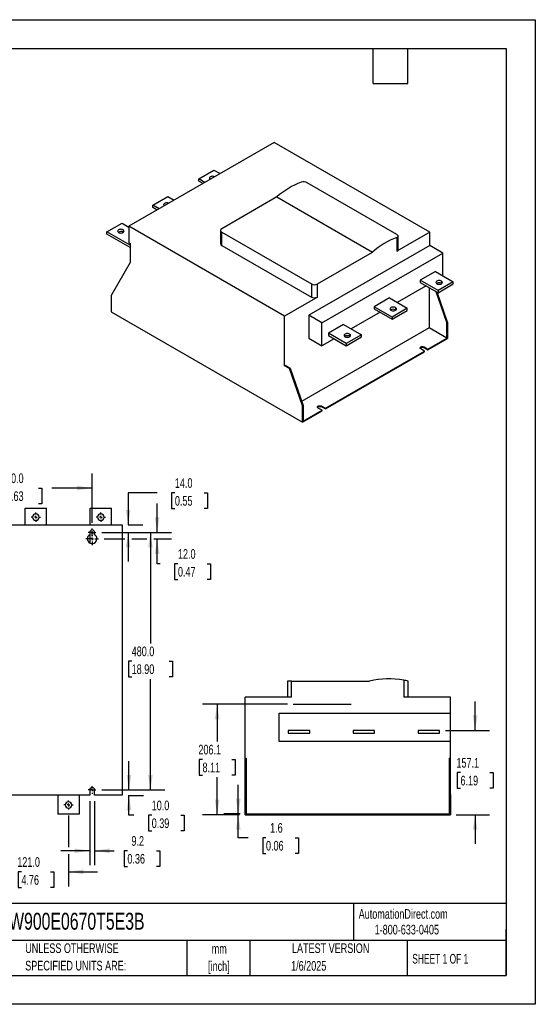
# Model space of a CAD drawing. Header units: millimetres. Extents: x 0 to 2375, y 0 to 1835.
# Tile 3 of 3: x 1414 to 2375, y 0 to 1835. Entities that reach past the tile are written whole.
import ezdxf

# ---------------------------------------------------------------- set-up
doc = ezdxf.new("R2010")
doc.units = ezdxf.units.MM
doc.header["$LTSCALE"] = 8.5
doc.linetypes.add('CENTERX2', pattern=[20.32, 12.7, -2.54, 2.54, -2.54])
doc.layers.add('CENTER', color=40, linetype='CENTERX2')
doc.layers.add('DIMENSIONS', color=140, linetype='Continuous', lineweight=25)
doc.layers.add('TEXT', color=140, linetype='Continuous', lineweight=25)
doc.styles.add('SLDTEXTSTYLE0', font='TXT', dxfattribs={"width": 0.7})
doc.styles.add('SLDTEXTSTYLE1', font='TXT', dxfattribs={"width": 0.65})
doc.dimstyles.new('SLDDIMSTYLE0', dxfattribs={"dimtxt": 18.343066, "dimasz": 28.067, "dimexe": 0, "dimexo": 0.0625, "dimgap": 4.585767, "dimtad": 0, "dimtih": 1, "dimtoh": 1, "dimrnd": 1e-09, "dimzin": 4, "dimdsep": 46, "dimtxsty": 'SLDTEXTSTYLE0', "dimsah": 1, "dimcen": 0.09, "dimadec": 0, "dimazin": 1, "dimtfac": 1, "dimtmove": 0, "dimatfit": 0, "dimfxl": 0, "dimfrac": 2, "dimtolj": 1, "dimtzin": 12, "dimarcsym": 0})
doc.dimstyles.new('SLDDIMSTYLE1', dxfattribs={"dimtxt": 18.343066, "dimasz": 28.067, "dimexe": 0, "dimexo": 0.0625, "dimgap": 4.585767, "dimtad": 0, "dimtih": 1, "dimtoh": 1, "dimrnd": 1e-09, "dimzin": 4, "dimdsep": 46, "dimtxsty": 'SLDTEXTSTYLE0', "dimsah": 1, "dimcen": 0.09, "dimadec": 0, "dimazin": 1, "dimtfac": 1, "dimtofl": 0, "dimtmove": 0, "dimatfit": 3, "dimfxl": 0, "dimfrac": 2, "dimtolj": 1, "dimtzin": 12, "dimarcsym": 0})
doc.dimstyles.new('SLDDIMSTYLE2', dxfattribs={"dimtxt": 18.343066, "dimasz": 28.067, "dimexe": 0, "dimexo": 0.0625, "dimgap": 4.585767, "dimtad": 0, "dimtih": 1, "dimtoh": 1, "dimrnd": 1e-09, "dimzin": 12, "dimdsep": 46, "dimtxsty": 'SLDTEXTSTYLE0', "dimsah": 1, "dimcen": 0.09, "dimadec": 0, "dimazin": 3, "dimtfac": 1, "dimtofl": 0, "dimtmove": 0, "dimatfit": 3, "dimfxl": 0, "dimfrac": 2, "dimtolj": 1, "dimtzin": 12, "dimarcsym": 0})
doc.dimstyles.new('SLDDIMSTYLE3', dxfattribs={"dimtxt": 18.343066, "dimasz": 28.067, "dimexe": 0, "dimexo": 0.0625, "dimgap": 4.585767, "dimtad": 0, "dimtih": 1, "dimtoh": 1, "dimrnd": 1e-09, "dimzin": 12, "dimdsep": 46, "dimtxsty": 'SLDTEXTSTYLE0', "dimsah": 1, "dimcen": 0.09, "dimadec": 0, "dimazin": 3, "dimtfac": 1, "dimtmove": 0, "dimatfit": 0, "dimfxl": 0, "dimfrac": 2, "dimtolj": 1, "dimtzin": 12, "dimarcsym": 0})

# ---------------------------------------------------------------- blocks, each defined once
blk = doc.blocks.new('SW_NOTE_0_1')
at = {"layer": 'TEXT', "color": 0, "linetype": 'CENTERX2', "lineweight": 18, "char_height": 17.99, "attachment_point": 2, "style": 'SLDTEXTSTYLE0'}
for s, insert in [('mm', (24.2, 23.2)), ('[inch]', (23.5, -9.3))]:
    blk.add_mtext(s, dxfattribs=dict(at, insert=insert))
blk = doc.blocks.new('SW_NOTE_0_2')
at = {"layer": 'TEXT', "color": 0, "linetype": 'CENTERX2', "lineweight": 18, "char_height": 17.992, "attachment_point": 1, "style": 'SLDTEXTSTYLE0'}
for s, insert in [('UNLESS OTHERWISE', (0, 23.2)), ('SPECIFIED UNITS ARE:', (0, -9.3))]:
    blk.add_mtext(s, dxfattribs=dict(at, insert=insert))
blk = doc.blocks.new('_D_14')
at = {"layer": 'DIMENSIONS'}
for p, q in [((1279.4, 897.5), (1279.4, 989.2)), ((1549.4, 897.5), (1549.4, 989.2)), ((1279.4, 962.2), (1354.6, 962.2)), ((1379.5, 962.2), (1373.3, 962.2)), ((1373.3, 962.2), (1373.3, 933)), ((1449.2, 962.2), (1455.4, 962.2)), ((1455.4, 962.2), (1455.4, 933)), ((1549.4, 962.2), (1474.1, 962.2)), ((1373.3, 933), (1379.5, 933)), ((1455.4, 933), (1449.2, 933))]:
    blk.add_line(p, q, dxfattribs=at)
for points in [[(1279.4, 962.2), (1307.4, 957.9), (1307.4, 966.5)], [(1549.4, 962.2), (1521.3, 966.5), (1521.3, 957.9)]]:
    blk.add_solid(points, dxfattribs=at)
at = {"layer": 'DIMENSIONS', "char_height": 17.99, "attachment_point": 1, "style": 'SLDTEXTSTYLE0'}
for s, insert in [('270.0', (1379.5, 989.5)), ('10.63', (1379.5, 956.2))]:
    blk.add_mtext(s, dxfattribs=dict(at, insert=insert))
blk = doc.blocks.new('_D_15')
at = {"layer": 'DIMENSIONS'}
for p, q in [((1670.4, 879.5), (1670.4, 933.5)), ((1567.3, 879.5), (1697.4, 879.5)), ((1571.7, 867.5), (1610, 867.5)), ((1623, 867.5), (1651.4, 867.5)), ((1664.4, 867.5), (1697.4, 867.5)), ((1670.4, 821.1), (1670.4, 867.5)), ((1676.1, 821.1), (1670.4, 821.1)), ((1709.2, 821.1), (1703, 821.1)), ((1703, 821.1), (1703, 792)), ((1763.7, 821.1), (1769.9, 821.1)), ((1769.9, 821.1), (1769.9, 792)), ((1703, 792), (1709.2, 792)), ((1769.9, 792), (1763.7, 792))]:
    blk.add_line(p, q, dxfattribs=at)
for points in [[(1670.4, 879.5), (1674.7, 907.6), (1666.1, 907.6)], [(1670.4, 867.5), (1666.1, 839.5), (1674.7, 839.5)]]:
    blk.add_solid(points, dxfattribs=at)
at = {"layer": 'DIMENSIONS', "char_height": 17.99, "attachment_point": 1, "style": 'SLDTEXTSTYLE0'}
for s, insert in [('12.0', (1709.2, 848.4)), ('0.47', (1709.2, 815.2))]:
    blk.add_mtext(s, dxfattribs=dict(at, insert=insert))
blk = doc.blocks.new('_D_16')
at = {"layer": 'DIMENSIONS'}
for p, q in [((1670.5, 953.3), (1616.5, 953.3)), ((1616.5, 953.3), (1616.5, 893.5)), ((1703.5, 953.3), (1697.4, 953.3)), ((1697.4, 953.3), (1697.4, 924.2)), ((1758.1, 953.3), (1764.2, 953.3)), ((1764.2, 953.3), (1764.2, 924.2)), ((1697.4, 924.2), (1703.5, 924.2)), ((1764.2, 924.2), (1758.1, 924.2)), ((1616.3, 893.5), (1643.5, 893.5)), ((1567.3, 879.5), (1643.5, 879.5)), ((1616.5, 879.5), (1616.5, 825.6))]:
    blk.add_line(p, q, dxfattribs=at)
for points in [[(1616.5, 893.5), (1620.8, 921.6), (1612.2, 921.6)], [(1616.5, 879.5), (1612.2, 851.5), (1620.8, 851.5)]]:
    blk.add_solid(points, dxfattribs=at)
at = {"layer": 'DIMENSIONS', "char_height": 17.99, "attachment_point": 1, "style": 'SLDTEXTSTYLE0'}
for s, insert in [('14.0', (1703.5, 980.6)), ('0.55', (1703.5, 947.4))]:
    blk.add_mtext(s, dxfattribs=dict(at, insert=insert))
blk = doc.blocks.new('_D_17')
at = {"layer": 'DIMENSIONS'}
for p, q in [((1567.3, 879.5), (1684.9, 879.5)), ((1657.9, 879.5), (1657.9, 672.8)), ((1623, 639.5), (1616.9, 639.5)), ((1616.9, 639.5), (1616.9, 610.4)), ((1692.8, 639.5), (1698.9, 639.5)), ((1698.9, 639.5), (1698.9, 610.4)), ((1616.9, 610.4), (1623, 610.4)), ((1657.9, 399.5), (1657.9, 606.3)), ((1698.9, 610.4), (1692.8, 610.4)), ((1567.3, 399.5), (1684.9, 399.5))]:
    blk.add_line(p, q, dxfattribs=at)
for points in [[(1657.9, 879.5), (1653.6, 851.5), (1662.2, 851.5)], [(1657.9, 399.5), (1662.2, 427.6), (1653.6, 427.6)]]:
    blk.add_solid(points, dxfattribs=at)
at = {"layer": 'DIMENSIONS', "char_height": 17.99, "attachment_point": 1, "style": 'SLDTEXTSTYLE0'}
for s, insert in [('480.0', (1623, 666.8)), ('18.90', (1623, 633.6))]:
    blk.add_mtext(s, dxfattribs=dict(at, insert=insert))
blk = doc.blocks.new('_D_18')
at = {"layer": 'DIMENSIONS'}
for p, q in [((1384.3, 352.2), (1384.3, 219.9)), ((1505.3, 352.2), (1505.3, 292.7)), ((1505.3, 279.7), (1505.3, 219.9)), ((1384.3, 246.9), (1330.3, 246.9)), ((1417.5, 246.9), (1411.3, 246.9)), ((1411.3, 246.9), (1411.3, 217.8)), ((1472, 246.9), (1478.2, 246.9)), ((1478.2, 246.9), (1478.2, 217.8)), ((1505.3, 246.9), (1559.2, 246.9)), ((1411.3, 217.8), (1417.5, 217.8)), ((1478.2, 217.8), (1472, 217.8))]:
    blk.add_line(p, q, dxfattribs=at)
for points in [[(1384.3, 246.9), (1356.2, 251.2), (1356.2, 242.6)], [(1505.3, 246.9), (1533.3, 242.6), (1533.3, 251.2)]]:
    blk.add_solid(points, dxfattribs=at)
at = {"layer": 'DIMENSIONS', "char_height": 17.99, "attachment_point": 1, "style": 'SLDTEXTSTYLE0'}
for s, insert in [('121.0', (1409.9, 274.2)), ('4.76', (1417.5, 240.9))]:
    blk.add_mtext(s, dxfattribs=dict(at, insert=insert))
blk = doc.blocks.new('_D_21')
at = {"layer": 'DIMENSIONS'}
for p, q in [((1617.9, 399.5), (1617.9, 453.5)), ((1567.3, 399.5), (1644.9, 399.5)), ((1616.3, 389.5), (1644.9, 389.5)), ((1617.9, 352.4), (1617.9, 389.5)), ((1627.2, 352.4), (1617.9, 352.4)), ((1660.3, 352.4), (1654.1, 352.4)), ((1654.1, 352.4), (1654.1, 323.3)), ((1714.8, 352.4), (1720.9, 352.4)), ((1720.9, 352.4), (1720.9, 323.3)), ((1654.1, 323.3), (1660.3, 323.3)), ((1720.9, 323.3), (1714.8, 323.3))]:
    blk.add_line(p, q, dxfattribs=at)
for points in [[(1617.9, 399.5), (1622.3, 427.6), (1613.6, 427.6)], [(1617.9, 389.5), (1613.6, 361.5), (1622.3, 361.5)]]:
    blk.add_solid(points, dxfattribs=at)
at = {"layer": 'DIMENSIONS', "char_height": 17.99, "attachment_point": 1, "style": 'SLDTEXTSTYLE0'}
for s, insert in [('10.0', (1660.3, 379.7)), ('0.39', (1660.3, 346.5))]:
    blk.add_mtext(s, dxfattribs=dict(at, insert=insert))
blk = doc.blocks.new('_D_23')
at = {"layer": 'DIMENSIONS'}
for p, q in [((1544.8, 378.7), (1544.8, 259.2)), ((1554, 378.7), (1554, 259.2)), ((1544.8, 286.2), (1490.8, 286.2)), ((1554, 286.2), (1590.1, 286.2)), ((1615, 286.2), (1608.8, 286.2)), ((1608.8, 286.2), (1608.8, 257.1)), ((1669.5, 286.2), (1675.6, 286.2)), ((1675.6, 286.2), (1675.6, 257.1)), ((1608.8, 257.1), (1615, 257.1)), ((1675.6, 257.1), (1669.5, 257.1))]:
    blk.add_line(p, q, dxfattribs=at)
for points in [[(1544.8, 286.2), (1516.7, 290.5), (1516.7, 281.9)], [(1554, 286.2), (1582, 281.9), (1582, 290.5)]]:
    blk.add_solid(points, dxfattribs=at)
at = {"layer": 'DIMENSIONS', "char_height": 17.99, "attachment_point": 1, "style": 'SLDTEXTSTYLE0'}
for s, insert in [('9.2', (1622.6, 313.5)), ('0.36', (1615, 280.3))]:
    blk.add_mtext(s, dxfattribs=dict(at, insert=insert))
blk = doc.blocks.new('SW_CENTERMARKSYMBOL_14')
at = {"layer": 'CENTER', "color": 0}
for p, q in [((-5.08, 0), (-8.54, 0)), ((0, 0), (-2.54, 0)), ((0, 5.08), (0, 8.54)), ((0, 0), (0, 2.54)), ((0, 0), (0, -2.54)), ((0, 0), (2.54, 0)), ((5.08, 0), (8.54, 0)), ((0, -5.08), (0, -8.54))]:
    blk.add_line(p, q, dxfattribs=at)
blk = doc.blocks.new('SW_CENTERMARKSYMBOL_15')
at = {"layer": 'CENTER', "color": 0}
for p, q in [((-5.08, 0), (-7.14, 0)), ((0, 0), (-2.54, 0)), ((0, 5.08), (0, 7.14)), ((0, 0), (0, 2.54)), ((0, 0), (0, -2.54)), ((0, 0), (2.54, 0)), ((5.08, 0), (7.14, 0)), ((0, -5.08), (0, -7.14))]:
    blk.add_line(p, q, dxfattribs=at)
blk = doc.blocks.new('SW_CENTERMARKSYMBOL_16')
at = {"layer": 'CENTER', "color": 0}
for p, q in [((-5.08, 0), (-11.54, 0)), ((0, 0), (-2.54, 0)), ((0, 5.08), (0, 11.54)), ((0, 0), (0, 2.54)), ((0, 0), (0, -2.54)), ((0, 0), (2.54, 0)), ((5.08, 0), (11.54, 0)), ((0, -5.08), (0, -11.54))]:
    blk.add_line(p, q, dxfattribs=at)
blk = doc.blocks.new('SW_CENTERMARKSYMBOL_17')
at = {"layer": 'CENTER', "color": 0}
for p, q in [((-5.08, 0), (-7.14, 0)), ((0, 0), (-2.54, 0)), ((0, 5.08), (0, 7.14)), ((0, 0), (0, 2.54)), ((0, 0), (0, -2.54)), ((0, 0), (2.54, 0)), ((5.08, 0), (7.14, 0)), ((0, -5.08), (0, -7.14))]:
    blk.add_line(p, q, dxfattribs=at)
blk = doc.blocks.new('SW_CENTERMARKSYMBOL_18')
at = {"layer": 'CENTER', "color": 0}
for p, q in [((-5.08, 0), (-8.54, 0)), ((0, 0), (-2.54, 0)), ((0, 5.08), (0, 8.54)), ((0, 0), (0, 2.54)), ((0, 0), (0, -2.54)), ((0, 0), (2.54, 0)), ((5.08, 0), (8.54, 0)), ((0, -5.08), (0, -8.54))]:
    blk.add_line(p, q, dxfattribs=at)
blk = doc.blocks.new('SW_CENTERMARKSYMBOL_19')
at = {"layer": 'CENTER', "color": 0}
for p, q in [((-5.08, 0), (-8.54, 0)), ((0, 0), (-2.54, 0)), ((0, 5.08), (0, 8.54)), ((0, 0), (0, 2.54)), ((0, 0), (0, -2.54)), ((0, 0), (2.54, 0)), ((5.08, 0), (8.54, 0)), ((0, -5.08), (0, -8.54))]:
    blk.add_line(p, q, dxfattribs=at)
blk = doc.blocks.new('_D_24')
at = {"layer": 'DIMENSIONS'}
for p, q in [((1913.3, 559.5), (1755.2, 559.5)), ((1782.2, 559.5), (1782.2, 489.7)), ((1754.9, 456.4), (1748.8, 456.4)), ((1748.8, 456.4), (1748.8, 427.3)), ((1809.4, 456.4), (1815.6, 456.4)), ((1815.6, 456.4), (1815.6, 427.3)), ((1748.8, 427.3), (1754.9, 427.3)), ((1782.2, 353.4), (1782.2, 423.2)), ((1815.6, 427.3), (1809.4, 427.3)), ((1823.6, 353.4), (1755.2, 353.4))]:
    blk.add_line(p, q, dxfattribs=at)
for points in [[(1782.2, 559.5), (1777.9, 531.4), (1786.5, 531.4)], [(1782.2, 353.4), (1786.5, 381.4), (1777.9, 381.4)]]:
    blk.add_solid(points, dxfattribs=at)
at = {"layer": 'DIMENSIONS', "char_height": 17.99, "attachment_point": 1, "style": 'SLDTEXTSTYLE0'}
for s, insert in [('206.1', (1747.3, 483.7)), ('8.11', (1754.9, 450.5))]:
    blk.add_mtext(s, dxfattribs=dict(at, insert=insert))
blk = doc.blocks.new('_D_25')
at = {"layer": 'DIMENSIONS'}
for p, q in [((2262.9, 510.5), (2262.9, 564.4)), ((2207.4, 510.5), (2289.8, 510.5)), ((2235.6, 431.9), (2229.4, 431.9)), ((2229.4, 431.9), (2229.4, 402.8)), ((2290.1, 431.9), (2296.3, 431.9)), ((2296.3, 431.9), (2296.3, 402.8)), ((2229.4, 402.8), (2235.6, 402.8)), ((2296.3, 402.8), (2290.1, 402.8)), ((2227.4, 353.4), (2289.8, 353.4)), ((2262.9, 353.4), (2262.9, 299.4))]:
    blk.add_line(p, q, dxfattribs=at)
for points in [[(2262.9, 510.5), (2267.2, 538.5), (2258.5, 538.5)], [(2262.9, 353.4), (2258.5, 325.3), (2267.2, 325.3)]]:
    blk.add_solid(points, dxfattribs=at)
at = {"layer": 'DIMENSIONS', "char_height": 17.99, "attachment_point": 1, "style": 'SLDTEXTSTYLE0'}
for s, insert in [('157.1', (2228, 459.2)), ('6.19', (2235.6, 426))]:
    blk.add_mtext(s, dxfattribs=dict(at, insert=insert))
blk = doc.blocks.new('_D_26')
at = {"layer": 'DIMENSIONS'}
for p, q in [((1821.6, 355), (1821.6, 408.9)), ((1825.2, 355), (1794.6, 355)), ((1823.6, 353.4), (1794.6, 353.4)), ((1821.6, 310.6), (1821.6, 353.4)), ((1840.2, 310.6), (1821.6, 310.6)), ((1873.2, 310.6), (1867.1, 310.6)), ((1867.1, 310.6), (1867.1, 281.4)), ((1927.7, 310.6), (1933.9, 310.6)), ((1933.9, 310.6), (1933.9, 281.4)), ((1867.1, 281.4), (1873.2, 281.4)), ((1933.9, 281.4), (1927.7, 281.4))]:
    blk.add_line(p, q, dxfattribs=at)
for points in [[(1821.6, 355), (1825.9, 383), (1817.2, 383)], [(1821.6, 353.4), (1817.2, 325.3), (1825.9, 325.3)]]:
    blk.add_solid(points, dxfattribs=at)
at = {"layer": 'DIMENSIONS', "char_height": 17.99, "attachment_point": 1, "style": 'SLDTEXTSTYLE0'}
for s, insert in [('1.6', (1880.9, 337.9)), ('0.06', (1873.2, 304.6))]:
    blk.add_mtext(s, dxfattribs=dict(at, insert=insert))

msp = doc.modelspace()

# ---------------------------------------------------------------- linework, layer by layer
at = {"color": 7, "linetype": 'Continuous'}
for p, q in [((0.021, 1835.173), (2374.921, 1835.173)), ((2374.921, 1835.173), (2374.921, 0.023)), ((2374.921, 0.023), (0.021, 0.023))]:
    msp.add_line(p, q, dxfattribs=at)
for p, q in [((1888.274, 1606.223), (1617.982, 1450.187)), ((2178.187, 1438.859), (1888.274, 1606.223)), ((1747.807, 1538.596), (1776.091, 1554.924)), ((1776.091, 1554.924), (1787.751, 1548.193)), ((1759.467, 1531.864), (1747.807, 1538.596)), ((1747.807, 1534.513), (1747.807, 1538.596)), ((1755.931, 1529.823), (1747.807, 1534.513)), ((2116.917, 1434.516), (1950.039, 1530.852)), ((1662.247, 1489.203), (1690.531, 1505.531)), ((1690.531, 1505.531), (1702.191, 1498.8)), ((1673.907, 1482.472), (1662.247, 1489.203)), ((1662.247, 1485.12), (1662.247, 1489.203)), ((1893.589, 1504.795), (1790.94, 1445.537)), ((1893.589, 1504.795), (2071.78, 1401.928)), ((1670.371, 1480.43), (1662.247, 1485.12)), ((1576.687, 1439.81), (1604.971, 1456.138)), ((1604.971, 1456.138), (1617.982, 1448.628)), ((1617.982, 1450.187), (1617.982, 1419.567)), ((1907.896, 1282.823), (1617.982, 1450.187)), ((1576.687, 1435.728), (1576.687, 1439.81)), ((1620.103, 1414.747), (1576.687, 1439.81)), ((1620.103, 1410.664), (1576.687, 1435.728)), ((1607.093, 1443.484), (1607.093, 1439.401)), ((1607.093, 1439.401), (1607.697, 1438.994)), ((1788.597, 1442.272), (1788.597, 1417.776)), ((1790.94, 1439.006), (1957.818, 1342.67)), ((1790.94, 1414.51), (1790.94, 1439.006)), ((2178.187, 1438.859), (2116.917, 1403.488)), ((2119.26, 1406.754), (2119.26, 1431.726)), ((2178.187, 1414.363), (2178.187, 1438.859)), ((1617.982, 1419.567), (1620.103, 1418.342)), ((1620.103, 1418.342), (1620.103, 1382.414)), ((1790.94, 1414.51), (1957.818, 1318.174)), ((2178.187, 1414.363), (1952.747, 1284.219)), ((2116.917, 1429.438), (2116.917, 1403.488)), ((2202.936, 1400.076), (2178.187, 1414.363)), ((1969.131, 1342.67), (2071.78, 1401.928)), ((1977.496, 1269.932), (2202.936, 1400.076)), ((2202.936, 1357.7), (2202.936, 1400.076)), ((1620.103, 1382.414), (1584.748, 1321.17)), ((2188.794, 1365.864), (2160.51, 1349.536)), ((2188.794, 1365.864), (2222.028, 1346.679)), ((1957.818, 1342.67), (1957.818, 1318.174)), ((1969.131, 1318.174), (1969.131, 1342.67)), ((2160.51, 1349.536), (2160.51, 1345.453)), ((2193.744, 1330.35), (2160.51, 1349.536)), ((2160.51, 1345.453), (2193.744, 1326.268)), ((2222.028, 1346.679), (2193.744, 1330.35)), ((2193.744, 1326.268), (2222.028, 1342.596)), ((2200.108, 1347.903), (2200.108, 1343.82)), ((2200.108, 1343.82), (2200.712, 1343.413)), ((2222.028, 1342.596), (2222.028, 1346.679)), ((2171.383, 1339.176), (2117.644, 1308.153)), ((2177.056, 1335.901), (2177.056, 1260.69)), ((2210.29, 1270.818), (2190.417, 1328.188)), ((2211.421, 1271.472), (2192.114, 1327.209)), ((2193.744, 1330.35), (2193.744, 1326.268)), ((1584.748, 1321.17), (1584.748, 1290.55)), ((1969.131, 1318.174), (1907.896, 1282.823)), ((2103.234, 1316.471), (2074.95, 1300.143)), ((2103.234, 1316.471), (2136.468, 1297.286)), ((1584.748, 1290.55), (1941.13, 1084.815)), ((2085.823, 1289.783), (2032.084, 1258.76)), ((2074.95, 1300.143), (2074.95, 1296.061)), ((2108.184, 1280.958), (2074.95, 1300.143)), ((2074.95, 1296.061), (2108.184, 1276.875)), ((2136.468, 1297.286), (2108.184, 1280.958)), ((2108.184, 1276.875), (2136.468, 1293.203)), ((2114.548, 1298.511), (2114.548, 1294.428)), ((2114.548, 1294.428), (2115.152, 1294.02)), ((2136.468, 1293.203), (2136.468, 1297.286)), ((1907.896, 1190.33), (1907.896, 1282.823)), ((1952.747, 1284.219), (1952.747, 1241.534)), ((1977.496, 1269.932), (1952.747, 1284.219)), ((1977.496, 1227.247), (1977.496, 1269.932)), ((2017.674, 1267.079), (1989.39, 1250.751)), ((2017.674, 1267.079), (2050.908, 1247.893)), ((2108.184, 1280.958), (2108.184, 1276.875)), ((2211.421, 1271.472), (2210.29, 1270.818)), ((2210.29, 1241.505), (2210.29, 1270.818)), ((2211.421, 1271.472), (2211.421, 1240.851)), ((2177.056, 1260.69), (1939.647, 1123.637)), ((1989.39, 1250.751), (1989.39, 1246.668)), ((2022.624, 1231.565), (1989.39, 1250.751)), ((2028.988, 1249.118), (2028.988, 1245.035)), ((2210.29, 1241.505), (2177.056, 1260.69)), ((1952.747, 1241.534), (1977.496, 1227.247)), ((2000.264, 1240.391), (1977.496, 1227.247)), ((1989.39, 1246.668), (2022.624, 1227.482)), ((2050.908, 1247.893), (2022.624, 1231.565)), ((2022.624, 1227.482), (2050.908, 1243.81)), ((2022.624, 1231.565), (2022.624, 1227.482)), ((2028.988, 1245.035), (2029.593, 1244.627)), ((2050.908, 1243.81), (2050.908, 1247.893)), ((2175.005, 1221.135), (2210.29, 1241.505)), ((2175.005, 1219.829), (2211.421, 1240.851)), ((1984.087, 1110.92), (2168.5, 1217.38)), ((1984.087, 1109.614), (2168.5, 1216.073)), ((2168.5, 1217.38), (2161.429, 1221.462)), ((2167.934, 1225.217), (2175.005, 1221.135)), ((2167.934, 1223.911), (2167.934, 1225.217)), ((2167.934, 1223.911), (2175.005, 1219.829)), ((2168.5, 1216.073), (2168.5, 1217.38)), ((2175.005, 1219.829), (2175.005, 1221.135)), ((1909.027, 1190.983), (1907.896, 1190.33)), ((1917.009, 1185.069), (1907.896, 1190.33)), ((1909.027, 1190.983), (1918.14, 1185.722)), ((1917.009, 1185.069), (1918.14, 1185.722)), ((1941.13, 1115.436), (1917.009, 1185.069)), ((1918.14, 1185.722), (1942.261, 1116.089)), ((1942.261, 1116.089), (1941.13, 1115.436)), ((1941.13, 1084.815), (1941.13, 1115.436)), ((1941.13, 1084.815), (1977.581, 1105.858)), ((1942.261, 1116.089), (1942.261, 1086.775)), ((1942.261, 1086.775), (1977.581, 1107.165)), ((1977.581, 1107.165), (1970.51, 1111.247)), ((1977.016, 1115.002), (1984.087, 1110.92)), ((1977.016, 1113.696), (1977.016, 1115.002)), ((1977.016, 1113.696), (1984.087, 1109.614)), ((1977.581, 1105.858), (1977.581, 1107.165)), ((1984.087, 1109.614), (1984.087, 1110.92)), ((1424.501, 924.943), (1464.501, 924.943)), ((1424.501, 893.543), (1424.501, 924.943)), ((1464.501, 893.543), (1464.501, 924.943)), ((1545.501, 893.543), (1545.501, 924.943)), ((1545.501, 924.943), (1585.501, 924.943)), ((1585.501, 893.543), (1585.501, 924.943)), ((1223.251, 893.543), (1605.501, 893.543)), ((1545.501, 859.408), (1545.501, 882.06)), ((1605.501, 893.543), (1605.501, 389.543)), ((1544.751, 879.543), (1544.751, 875.278)), ((1553.951, 875.278), (1553.951, 879.543)), ((1912.991, 602.37), (1912.991, 572.37)), ((1920.991, 602.37), (1912.991, 602.37)), ((1920.991, 572.37), (1920.991, 602.37)), ((1920.991, 602.37), (2066.158, 602.37)), ((2129.991, 604.15), (2129.991, 572.37)), ((2137.991, 572.37), (2137.991, 602.37)), ((1920.991, 572.37), (1834.391, 572.37)), ((1834.391, 459.095), (1834.391, 572.37)), ((2216.641, 572.37), (2129.991, 572.37)), ((2216.641, 542.37), (2216.641, 572.37)), ((1897.819, 542.37), (2216.641, 542.37)), ((1897.819, 490.095), (1897.819, 542.37)), ((2216.641, 490.095), (2216.641, 542.37)), ((1954.641, 510.47), (1914.641, 510.47)), ((1914.641, 510.47), (1914.641, 505.47)), ((1914.641, 505.47), (1954.641, 505.47)), ((1954.641, 505.47), (1954.641, 510.47)), ((2075.641, 510.47), (2035.641, 510.47)), ((2035.641, 510.47), (2035.641, 505.47)), ((2035.641, 505.47), (2075.641, 505.47)), ((2075.641, 505.47), (2075.641, 510.47)), ((2156.641, 510.47), (2156.641, 505.47)), ((2196.641, 510.47), (2156.641, 510.47)), ((2156.641, 505.47), (2196.641, 505.47)), ((2196.641, 505.47), (2196.641, 510.47)), ((2216.641, 490.095), (1897.819, 490.095)), ((2216.641, 459.095), (2216.641, 490.095)), ((1834.391, 459.095), (1835.991, 459.095)), ((1834.391, 390.87), (1834.391, 459.095)), ((1835.991, 459.095), (1835.991, 390.87)), ((2216.641, 459.095), (2215.041, 459.095)), ((2215.041, 390.87), (2215.041, 459.095)), ((2216.641, 390.87), (2216.641, 459.095)), ((1544.751, 389.543), (1283.951, 389.543)), ((1485.251, 389.543), (1485.251, 354.543)), ((1525.251, 389.543), (1525.251, 354.543)), ((1544.751, 399.543), (1544.751, 389.543)), ((1553.951, 389.543), (1553.951, 399.543)), ((1605.501, 389.543), (1553.951, 389.543)), ((1835.991, 390.87), (1834.391, 390.87)), ((1834.391, 353.37), (1834.391, 390.87)), ((1835.991, 390.87), (1835.991, 354.97)), ((2215.041, 354.97), (2215.041, 390.87)), ((2216.641, 390.87), (2215.041, 390.87)), ((2216.641, 390.87), (2216.641, 353.37)), ((1525.251, 354.543), (1485.251, 354.543)), ((1834.391, 353.37), (1885.941, 353.37)), ((1835.991, 354.97), (1885.941, 354.97)), ((1885.941, 353.37), (1885.941, 354.97)), ((1885.941, 354.97), (1895.141, 354.97)), ((1885.941, 353.37), (1895.141, 353.37)), ((1895.141, 353.37), (1895.141, 354.97)), ((1895.141, 354.97), (2155.941, 354.97)), ((1895.141, 353.37), (2155.941, 353.37)), ((2155.941, 353.37), (2155.941, 354.97)), ((2155.941, 354.97), (2165.141, 354.97)), ((2155.941, 353.37), (2165.141, 353.37)), ((2165.141, 354.97), (2215.041, 354.97)), ((2165.141, 353.37), (2165.141, 354.97)), ((2165.141, 353.37), (2216.641, 353.37))]:
    msp.add_line(p, q)
at = {"color": 179, "linetype": 'Continuous', "lineweight": 18}
msp.add_line((1834.21, 426.274), (1834.442, 426.271), dxfattribs=at)
at = {"flags": 128}
for points in [[(1777.836, 1542.469), (1776.97, 1542.82), (1775.523, 1543.166), (1773.97, 1543.284), (1772.417, 1543.166), (1770.97, 1542.82), (1769.727, 1542.27), (1768.774, 1541.552), (1768.174, 1540.717), (1767.97, 1539.82), (1768.174, 1538.924), (1768.774, 1538.088), (1769.382, 1537.588)], [(1692.277, 1493.076), (1691.41, 1493.427), (1689.963, 1493.773), (1688.41, 1493.891), (1686.857, 1493.773), (1685.41, 1493.427), (1684.167, 1492.877), (1683.214, 1492.16), (1682.614, 1491.324), (1682.41, 1490.428), (1682.614, 1489.531), (1683.214, 1488.696), (1683.822, 1488.195)], [(1607.093, 1443.484), (1605.85, 1444.035), (1604.403, 1444.381), (1602.85, 1444.499), (1601.297, 1444.381), (1599.85, 1444.035), (1598.607, 1443.484), (1597.654, 1442.767), (1597.054, 1441.931), (1596.85, 1441.035), (1597.054, 1440.138), (1597.654, 1439.303), (1598.607, 1438.586)], [(1598.607, 1438.586), (1599.85, 1438.035), (1601.297, 1437.689), (1602.85, 1437.571), (1604.403, 1437.689), (1605.85, 1438.035), (1607.093, 1438.586), (1608.046, 1439.303), (1608.646, 1440.138), (1608.85, 1441.035), (1608.646, 1441.931), (1608.046, 1442.767), (1607.093, 1443.484)], [(2116.917, 1434.516), (2118.444, 1433.37), (2119.195, 1432.173), (2119.096, 1431.022), (2118.121, 1430.011), (2116.917, 1429.438)], [(2200.108, 1347.903), (2198.865, 1348.454), (2197.418, 1348.8), (2195.865, 1348.918), (2194.312, 1348.8), (2192.865, 1348.454), (2191.622, 1347.903), (2190.669, 1347.186), (2190.07, 1346.35), (2189.865, 1345.454), (2190.07, 1344.557), (2190.669, 1343.722), (2191.622, 1343.005)], [(2191.622, 1343.005), (2192.865, 1342.454), (2194.312, 1342.108), (2195.865, 1341.99), (2197.418, 1342.108), (2198.865, 1342.454), (2200.108, 1343.005), (2201.061, 1343.722), (2201.661, 1344.557), (2201.865, 1345.454), (2201.661, 1346.35), (2201.061, 1347.186), (2200.108, 1347.903)], [(2114.548, 1298.511), (2113.305, 1299.061), (2111.858, 1299.407), (2110.305, 1299.525), (2108.752, 1299.407), (2107.305, 1299.061), (2106.063, 1298.511), (2105.109, 1297.793), (2104.51, 1296.958), (2104.305, 1296.061), (2104.51, 1295.165), (2105.109, 1294.329), (2106.063, 1293.612)], [(2106.063, 1293.612), (2107.305, 1293.062), (2108.752, 1292.716), (2110.305, 1292.598), (2111.858, 1292.716), (2113.305, 1293.062), (2114.548, 1293.612), (2115.501, 1294.329), (2116.101, 1295.165), (2116.305, 1296.061), (2116.101, 1296.958), (2115.501, 1297.793), (2114.548, 1298.511)], [(2028.988, 1249.118), (2027.745, 1249.668), (2026.298, 1250.014), (2024.745, 1250.132), (2023.192, 1250.014), (2021.745, 1249.668), (2020.503, 1249.118), (2019.549, 1248.4), (2018.95, 1247.565), (2018.745, 1246.669), (2018.95, 1245.772), (2019.549, 1244.937), (2020.503, 1244.219)], [(2020.503, 1244.219), (2021.745, 1243.669), (2023.192, 1243.323), (2024.745, 1243.205), (2026.298, 1243.323), (2027.745, 1243.669), (2028.988, 1244.219), (2029.941, 1244.937), (2030.541, 1245.772), (2030.745, 1246.669), (2030.541, 1247.565), (2029.941, 1248.4), (2028.988, 1249.118)], [(2161.429, 1221.462), (2160.644, 1222.067), (2160.187, 1222.775), (2160.093, 1223.529), (2160.372, 1224.268), (2160.999, 1224.931), (2161.925, 1225.465), (2163.074, 1225.828), (2164.354, 1225.988), (2165.66, 1225.934), (2166.886, 1225.67), (2167.934, 1225.217)], [(2160.223, 1222.686), (2160.372, 1222.961), (2160.999, 1223.624), (2161.925, 1224.159), (2163.074, 1224.521), (2164.354, 1224.682), (2165.66, 1224.628), (2166.886, 1224.364), (2167.934, 1223.911)], [(1970.51, 1111.247), (1969.726, 1111.852), (1969.268, 1112.56), (1969.175, 1113.314), (1969.453, 1114.052), (1970.08, 1114.716), (1971.006, 1115.25), (1972.155, 1115.612), (1973.435, 1115.773), (1974.741, 1115.719), (1975.967, 1115.455), (1977.016, 1115.002)], [(1969.304, 1112.471), (1969.453, 1112.746), (1970.08, 1113.409), (1971.006, 1113.944), (1972.155, 1114.306), (1973.435, 1114.467), (1974.741, 1114.413), (1975.967, 1114.149), (1977.016, 1113.696)]]:
    msp.add_lwpolyline(points, dxfattribs=at)
for centre, radius, start, end in [((1773.101, 1532.418), 6.676, 101.663775, 126.576135), ((1989.563, 1398.113), 143.5, 110.748592, 131.975096), ((1942.596, 1517.673), 15.136, 60.543568, 104.81534), ((1687.541, 1483.025), 6.676, 101.663775, 126.576135), ((1602.89, 1431.57), 8.888, 61.780809, 123.357574), ((1792.18, 1442.272), 3.493, 110.783421, 249.216579), ((1792.601, 1418.175), 4.024, 185.694799, 245.625342), ((2167.754, 1295.245), 143.5, 110.748592, 131.975096), ((2115.256, 1407.153), 4.024, 294.374658, 354.305201), ((1963.474, 1353.588), 12.296, 242.609672, 297.390328), ((2195.905, 1335.989), 8.888, 61.780809, 123.357574), ((1963.474, 1329.091), 12.296, 242.609672, 297.390328), ((2110.345, 1286.596), 8.888, 61.780809, 123.357574), ((2024.785, 1237.203), 8.888, 61.780809, 123.357574), ((1444.501, 907.943), 6, 0, 180), ((1444.501, 907.943), 6, 180, 0), ((1565.501, 907.943), 6, 0, 180), ((1565.501, 907.943), 6, 180, 0), ((1549.351, 879.543), 4.6, 0, 180), ((1549.351, 867.543), 9, 120.737869, 180), ((1549.351, 867.543), 9, 180, 0), ((1549.351, 867.543), 9, 0, 59.262131), ((2102.074, 459.816), 147.008, 79.053331, 104.141289), ((2102.074, 459.816), 147.008, 75.858711, 79.053331), ((1549.351, 399.543), 4.6, 0, 180), ((1505.251, 371.543), 6, 0, 180), ((1505.251, 371.543), 6, 180, 0)]:
    msp.add_arc(centre, radius, start, end)
at = {"layer": 'CENTER'}
msp.add_line((1924.105, 559.47), (2051.627, 559.47), dxfattribs=at)
at = {"layer": 'TEXT'}
for p, q in [((53.975, 1781.175), (2320.925, 1781.175)), ((2072.64, 1716.405), (2072.64, 1781.175)), ((2137.41, 1716.405), (2137.41, 1781.175)), ((2320.925, 1781.175), (2320.925, 53.975)), ((2072.64, 1716.405), (2137.41, 1716.405)), ((2320.925, 188.072), (53.975, 188.072)), ((2036.391, 188.072), (2036.391, 118.745)), ((2320.925, 53.975), (2320.925, 140.335)), ((2320.925, 118.745), (53.975, 118.745)), ((1725.707, 118.745), (1725.707, 53.975)), ((1842.903, 118.745), (1842.903, 53.975)), ((2136.464, 118.745), (2136.464, 53.975)), ((53.975, 53.975), (2320.925, 53.975))]:
    msp.add_line(p, q, dxfattribs=at)

# ---------------------------------------------------------------- block references
at = {"layer": 'CENTER'}
for name, p in [('SW_CENTERMARKSYMBOL_19', (1444.501, 907.943)), ('SW_CENTERMARKSYMBOL_18', (1565.501, 907.943)), ('SW_CENTERMARKSYMBOL_17', (1549.351, 879.543)), ('SW_CENTERMARKSYMBOL_16', (1549.351, 867.543)), ('SW_CENTERMARKSYMBOL_15', (1549.351, 399.543)), ('SW_CENTERMARKSYMBOL_14', (1505.251, 371.543))]:
    msp.add_blockref(name, p, dxfattribs=at)
at = {"layer": 'TEXT', "linetype": 'CENTERX2', "lineweight": 18}
for name, p in [('SW_NOTE_0_2', (1424.667, 90.401)), ('SW_NOTE_0_1', (1761.932, 89.465))]:
    msp.add_blockref(name, p, dxfattribs=at)

# ---------------------------------------------------------------- texts
for s, insert, char_height, attachment_point, style in [('SSW900E0670T5E3B', (1355.335, 170.617), 31.48542, 1, 'SLDTEXTSTYLE0'), ('AutomationDirect.com', (2045.907, 177.451), 17.99167, 1, 'SLDTEXTSTYLE0'), ('1-800-633-0405', (2075.628, 148.215), 17.99167, 1, 'SLDTEXTSTYLE0'), ('LATEST VERSION', (1993.693, 113.594), 17.99167, 2, 'SLDTEXTSTYLE0'), ('SHEET 1 OF 1', (2145.751, 93.938), 17.99167, 1, 'SLDTEXTSTYLE1'), ('1/6/2025', (1952.783, 80.754), 17.9917, 2, 'SLDTEXTSTYLE0')]:
    msp.add_mtext(s, dxfattribs=dict(at, insert=insert, char_height=char_height, attachment_point=attachment_point, style=style))

# ---------------------------------------------------------------- dimensions: what is measured, and where the dimension line sits
at = {"layer": 'DIMENSIONS'}
for base, p1, p2, dimstyle, picture, middle in [((1549.351, 962.168), (1279.351, 886.683), (1549.351, 886.683), 'SLDDIMSTYLE1', '_D_14', (1414.351, 962.168)), ((1553.951, 286.216), (1544.751, 389.543), (1553.951, 389.543), 'SLDDIMSTYLE3', '_D_23', (1642.232, 286.216)), ((1505.251, 246.909), (1384.251, 363.003), (1505.251, 363.003), 'SLDDIMSTYLE0', '_D_18', (1444.751, 246.909))]:
    dim = msp.add_linear_dim(base=base, p1=p1, p2=p2, dimstyle=dimstyle, dxfattribs=at)
    dim.commit()
    dim.dimension.update_dxf_attribs({"geometry": picture, "text_midpoint": middle, "dimtype": 160})
for base, p1, p2, dimstyle, picture, middle in [((1616.516, 893.543), (1556.491, 879.543), (1605.501, 893.543), 'SLDDIMSTYLE0', '_D_16', (1616.516, 953.345)), ((1670.407, 879.543), (1560.891, 867.543), (1556.491, 879.543), 'SLDDIMSTYLE0', '_D_15', (1670.407, 821.128)), ((1657.894, 879.543), (1556.491, 399.543), (1556.491, 879.543), 'SLDDIMSTYLE1', '_D_17', (1657.894, 639.543)), ((1782.179, 559.47), (1834.391, 353.37), (1924.105, 559.47), 'SLDDIMSTYLE2', '_D_24', (1782.179, 456.42)), ((2262.86, 510.47), (2216.641, 353.37), (2196.641, 510.47), 'SLDDIMSTYLE3', '_D_25', (2262.86, 431.92)), ((1617.942, 399.543), (1605.501, 389.543), (1556.491, 399.543), 'SLDDIMSTYLE0', '_D_21', (1617.942, 352.422)), ((1821.553, 353.37), (1835.991, 354.97), (1834.391, 353.37), 'SLDDIMSTYLE3', '_D_26', (1821.553, 310.567))]:
    dim = msp.add_linear_dim(base=base, p1=p1, p2=p2, angle=90, dimstyle=dimstyle, dxfattribs=at)
    dim.commit()
    dim.dimension.update_dxf_attribs({"geometry": picture, "text_midpoint": middle, "dimtype": 160})

doc.saveas('drawing.dxf')
